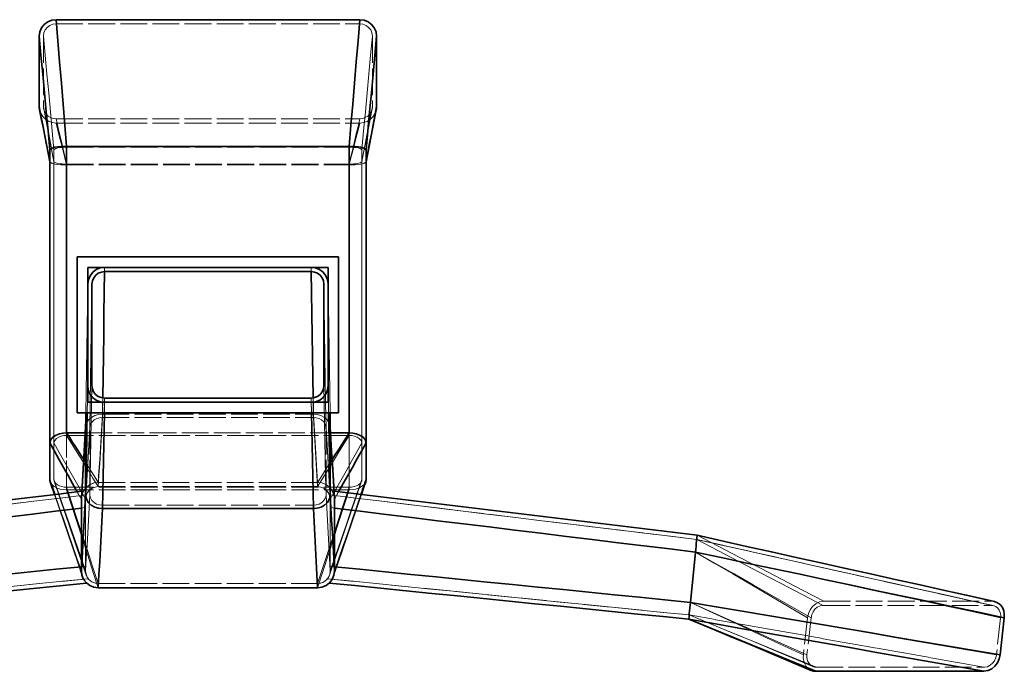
# Model space of a CAD drawing. Header units: millimetres. Extents: x 0 to 420, y 0 to 297.
# Tile 7 of 9: x 291 to 338, y 80 to 110. Entities that reach past the tile are written whole.
import ezdxf

# ---------------------------------------------------------------- set-up
doc = ezdxf.new("R2010")
doc.units = ezdxf.units.MM
doc.linetypes.add('DASHED', pattern=[1.524, 1.27, -0.254])
doc.layers.add('HIDDEN', color=7, linetype='DASHED', lineweight=13, true_color=0x969696)
doc.layers.add('OUTLINE', color=7, linetype='Continuous', lineweight=35, true_color=0x141414)

msp = doc.modelspace()

# ---------------------------------------------------------------- linework, layer by layer
at = {"layer": 'HIDDEN'}
for points in [[(292.2, 109.673), (292.221, 109.826), (292.282, 109.969), (292.378, 110.091), (292.502, 110.184), (292.646, 110.241), (292.8, 110.261)], [(292.8, 110.261), (307.2, 110.261)], [(293.3, 104.408), (293.217, 105.383), (293.133, 106.359), (293.05, 107.334), (292.967, 108.31), (292.883, 109.286), (292.8, 110.261)], [(306.7, 104.408), (306.783, 105.383), (306.867, 106.359), (306.95, 107.334), (307.033, 108.31), (307.117, 109.286), (307.2, 110.261)], [(307.2, 110.261), (307.354, 110.241), (307.498, 110.184), (307.622, 110.091), (307.718, 109.969), (307.779, 109.826), (307.8, 109.673)], [(292.7, 104.29), (292.617, 105.187), (292.533, 106.084), (292.45, 106.981), (292.367, 107.879), (292.283, 108.776), (292.2, 109.673)], [(292.2, 109.673), (292.2, 106.339)], [(307.3, 104.29), (307.383, 105.187), (307.467, 106.084), (307.55, 106.981), (307.633, 107.879), (307.717, 108.776), (307.8, 109.673)], [(307.8, 109.673), (307.8, 106.339)], [(292.8, 105.554), (292.619, 105.575), (292.448, 105.634), (292.294, 105.731), (292.166, 105.86), (292.071, 106.015), (292.015, 106.188)], [(292.7, 103.721), (292.617, 104.158), (292.533, 104.594), (292.45, 105.03), (292.367, 105.466), (292.283, 105.903), (292.2, 106.339)], [(292.211, 106.227), (292.208, 106.245), (292.205, 106.264), (292.203, 106.283), (292.201, 106.301), (292.2, 106.32), (292.2, 106.339)], [(292.8, 105.75), (292.664, 105.766), (292.536, 105.811), (292.42, 105.883), (292.324, 105.98), (292.253, 106.097), (292.211, 106.227)], [(292.7, 103.717), (292.62, 104.135), (292.539, 104.554), (292.457, 104.972), (292.376, 105.39), (292.293, 105.809), (292.211, 106.227)], [(307.789, 106.227), (307.747, 106.097), (307.676, 105.98), (307.58, 105.883), (307.464, 105.811), (307.336, 105.766), (307.2, 105.75)], [(307.985, 106.188), (307.929, 106.015), (307.834, 105.86), (307.706, 105.731), (307.552, 105.634), (307.381, 105.575), (307.2, 105.554)], [(307.3, 103.721), (307.383, 104.158), (307.467, 104.594), (307.55, 105.03), (307.633, 105.466), (307.717, 105.903), (307.8, 106.339)], [(307.3, 103.717), (307.38, 104.135), (307.461, 104.554), (307.543, 104.972), (307.624, 105.39), (307.707, 105.809), (307.789, 106.227)], [(307.8, 106.339), (307.8, 106.32), (307.799, 106.301), (307.797, 106.283), (307.795, 106.264), (307.792, 106.245), (307.789, 106.227)], [(292.8, 105.75), (307.2, 105.75)], [(293.3, 103.604), (293.217, 103.962), (293.133, 104.319), (293.05, 104.677), (292.967, 105.035), (292.883, 105.393), (292.8, 105.75)], [(292.8, 105.554), (307.2, 105.554)], [(293.3, 103.565), (293.217, 103.896), (293.133, 104.228), (293.05, 104.559), (292.967, 104.891), (292.883, 105.223), (292.8, 105.554)], [(306.7, 103.604), (306.783, 103.962), (306.867, 104.319), (306.95, 104.677), (307.033, 105.035), (307.117, 105.393), (307.2, 105.75)], [(306.7, 103.565), (306.783, 103.896), (306.867, 104.228), (306.95, 104.559), (307.033, 104.891), (307.117, 105.223), (307.2, 105.554)], [(292.5, 104.29), (292.5, 103.721)], [(292.7, 104.29), (292.781, 104.349), (292.882, 104.375), (292.986, 104.39), (293.09, 104.4), (293.195, 104.406), (293.3, 104.408)], [(292.7, 90.376), (292.7, 91.641), (292.7, 92.906), (292.7, 94.171), (292.7, 95.436), (292.7, 96.701), (292.7, 97.965), (292.7, 99.23), (292.7, 100.495), (292.7, 101.76), (292.7, 103.025), (292.7, 104.29)], [(292.7, 104.29), (292.7, 103.721)], [(293.3, 104.408), (306.7, 104.408)], [(293.3, 90.736), (293.3, 91.979), (293.3, 93.222), (293.3, 94.465), (293.3, 95.707), (293.3, 96.95), (293.3, 98.193), (293.3, 99.436), (293.3, 100.679), (293.3, 101.922), (293.3, 103.165), (293.3, 104.408)], [(306.7, 104.408), (306.805, 104.406), (306.91, 104.4), (307.014, 104.39), (307.118, 104.375), (307.219, 104.349), (307.3, 104.29)], [(306.7, 90.736), (306.7, 104.408)], [(307.3, 90.376), (307.3, 91.641), (307.3, 92.906), (307.3, 94.171), (307.3, 95.436), (307.3, 96.701), (307.3, 97.965), (307.3, 99.23), (307.3, 100.495), (307.3, 101.76), (307.3, 103.025), (307.3, 104.29)], [(307.3, 104.29), (307.3, 103.721)], [(307.5, 104.29), (307.5, 103.721)], [(292.5, 88.636), (292.5, 89.893), (292.5, 91.15), (292.5, 92.407), (292.5, 93.664), (292.5, 94.921), (292.5, 96.179), (292.5, 97.436), (292.5, 98.693), (292.5, 99.95), (292.5, 101.207), (292.5, 102.464), (292.5, 103.721)], [(292.501, 103.715), (292.5, 103.716), (292.5, 103.716), (292.5, 103.717), (292.5, 103.717), (292.5, 103.718), (292.5, 103.718)], [(293.3, 103.565), (293.161, 103.567), (293.023, 103.574), (292.884, 103.587), (292.747, 103.608), (292.612, 103.641), (292.501, 103.715)], [(292.7, 88.636), (292.7, 89.893), (292.7, 91.15), (292.7, 92.407), (292.7, 93.664), (292.7, 94.921), (292.7, 96.179), (292.7, 97.436), (292.7, 98.693), (292.7, 99.95), (292.7, 101.207), (292.7, 102.464), (292.7, 103.721)], [(292.7, 103.717), (292.7, 103.718), (292.7, 103.718), (292.7, 103.719), (292.7, 103.72), (292.7, 103.721), (292.7, 103.721)], [(293.3, 103.604), (293.196, 103.606), (293.092, 103.611), (292.988, 103.621), (292.885, 103.636), (292.784, 103.661), (292.7, 103.717)], [(307.3, 103.717), (307.216, 103.661), (307.115, 103.636), (307.012, 103.621), (306.908, 103.611), (306.804, 103.606), (306.7, 103.604)], [(307.499, 103.715), (307.388, 103.641), (307.253, 103.608), (307.116, 103.587), (306.977, 103.574), (306.839, 103.567), (306.7, 103.565)], [(307.3, 103.721), (307.3, 103.721), (307.3, 103.72), (307.3, 103.719), (307.3, 103.718), (307.3, 103.718), (307.3, 103.717)], [(307.3, 88.636), (307.3, 89.893), (307.3, 91.15), (307.3, 92.407), (307.3, 93.664), (307.3, 94.921), (307.3, 96.179), (307.3, 97.436), (307.3, 98.693), (307.3, 99.95), (307.3, 101.207), (307.3, 102.464), (307.3, 103.721)], [(307.5, 103.721), (307.5, 103.72), (307.5, 103.719), (307.5, 103.718), (307.5, 103.717), (307.5, 103.716), (307.499, 103.715)], [(307.499, 103.715), (307.5, 103.716), (307.5, 103.716), (307.5, 103.717), (307.5, 103.717), (307.5, 103.718), (307.5, 103.718)], [(307.5, 88.636), (307.5, 89.893), (307.5, 91.15), (307.5, 92.407), (307.5, 93.664), (307.5, 94.921), (307.5, 96.179), (307.5, 97.436), (307.5, 98.693), (307.5, 99.95), (307.5, 101.207), (307.5, 102.464), (307.5, 103.721)], [(293.3, 103.604), (306.7, 103.604)], [(293.3, 88.276), (293.3, 103.604)], [(293.3, 103.565), (306.7, 103.565)], [(293.3, 88.156), (293.3, 103.565)], [(306.7, 88.276), (306.7, 89.553), (306.7, 90.83), (306.7, 92.108), (306.7, 93.385), (306.7, 94.662), (306.7, 95.94), (306.7, 97.217), (306.7, 98.494), (306.7, 99.772), (306.7, 101.049), (306.7, 102.326), (306.7, 103.604)], [(306.7, 88.156), (306.7, 89.44), (306.7, 90.724), (306.7, 92.008), (306.7, 93.292), (306.7, 94.576), (306.7, 95.86), (306.7, 97.144), (306.7, 98.428), (306.7, 99.712), (306.7, 100.996), (306.7, 102.28), (306.7, 103.565)], [(306.2, 99.206), (293.8, 99.206)], [(293.8, 91.806), (293.8, 99.206)], [(306.2, 91.806), (306.2, 99.206)], [(294.3, 92.306), (294.3, 98.706)], [(294.3, 98.706), (305.7, 98.706)], [(295.1, 98.706), (295.083, 97.546), (295.067, 96.386), (295.05, 95.226), (295.033, 94.066), (295.017, 92.906), (295, 91.746)], [(304.9, 98.706), (304.917, 97.546), (304.933, 96.386), (304.95, 95.226), (304.967, 94.066), (304.983, 92.906), (305, 91.746)], [(305.7, 92.306), (305.7, 98.706)], [(294.3, 97.912), (294.285, 96.894), (294.27, 95.876), (294.255, 94.859), (294.24, 93.841), (294.225, 92.823), (294.21, 91.806)], [(294.3, 97.906), (294.285, 96.889), (294.27, 95.872), (294.255, 94.856), (294.24, 93.839), (294.225, 92.822), (294.21, 91.806)], [(294.5, 97.915), (294.483, 96.781), (294.467, 95.647), (294.45, 94.513), (294.433, 93.379), (294.417, 92.245), (294.4, 91.111)], [(294.5, 97.906), (294.483, 96.772), (294.467, 95.639), (294.45, 94.506), (294.433, 93.372), (294.417, 92.239), (294.4, 91.106)], [(305.5, 97.915), (305.517, 96.781), (305.533, 95.647), (305.55, 94.513), (305.567, 93.379), (305.583, 92.245), (305.6, 91.111)], [(305.5, 97.906), (305.517, 96.772), (305.533, 95.639), (305.55, 94.506), (305.567, 93.372), (305.583, 92.239), (305.6, 91.106)], [(305.7, 97.912), (305.715, 96.894), (305.73, 95.876), (305.745, 94.859), (305.76, 93.841), (305.775, 92.823), (305.79, 91.806)], [(305.7, 97.906), (305.715, 96.889), (305.73, 95.872), (305.745, 94.856), (305.76, 93.839), (305.775, 92.822), (305.79, 91.806)], [(294.3, 93.106), (294.296, 92.889), (294.292, 92.672), (294.288, 92.456), (294.283, 92.239), (294.279, 92.022), (294.275, 91.806)], [(294.5, 93.106), (294.483, 92.239), (294.467, 91.372), (294.45, 90.506), (294.433, 89.639), (294.417, 88.772), (294.4, 87.906)], [(305.5, 93.106), (305.517, 92.239), (305.533, 91.372), (305.55, 90.506), (305.567, 89.639), (305.583, 88.772), (305.6, 87.906)], [(305.7, 93.106), (305.704, 92.889), (305.708, 92.672), (305.712, 92.456), (305.717, 92.239), (305.721, 92.022), (305.725, 91.806)], [(295.013, 92.512), (295.011, 92.358), (295.009, 92.203), (295.007, 92.049), (295.004, 91.895), (295.002, 91.74), (295, 91.586)], [(295.1, 92.506), (295.083, 91.659), (295.067, 90.812), (295.05, 89.966), (295.033, 89.119), (295.017, 88.272), (295, 87.426)], [(304.9, 92.506), (304.917, 91.659), (304.933, 90.812), (304.95, 89.966), (304.967, 89.119), (304.983, 88.272), (305, 87.426)], [(304.987, 92.512), (304.989, 92.358), (304.991, 92.203), (304.993, 92.049), (304.996, 91.895), (304.998, 91.74), (305, 91.586)], [(294.3, 92.306), (305.7, 92.306)], [(295.1, 92.306), (295.098, 92.222), (295.097, 92.139), (295.095, 92.056), (295.093, 91.972), (295.092, 91.889), (295.09, 91.806)], [(304.9, 92.306), (304.902, 92.222), (304.903, 92.139), (304.905, 92.056), (304.907, 91.972), (304.908, 91.889), (304.91, 91.806)], [(306.2, 91.806), (293.8, 91.806)], [(295, 91.746), (294.817, 91.729), (294.641, 91.678), (294.478, 91.591), (294.341, 91.469), (294.244, 91.314), (294.201, 91.136)], [(295, 91.586), (294.863, 91.573), (294.73, 91.535), (294.609, 91.47), (294.506, 91.378), (294.433, 91.262), (294.401, 91.128)], [(295, 91.746), (294.967, 91.206), (294.933, 90.666), (294.9, 90.126), (294.867, 89.586), (294.833, 89.046), (294.8, 88.506)], [(295, 91.586), (294.967, 91.039), (294.933, 90.492), (294.9, 89.946), (294.867, 89.399), (294.833, 88.852), (294.8, 88.306)], [(295, 91.746), (305, 91.746)], [(295, 91.586), (305, 91.586)], [(305.799, 91.136), (305.756, 91.314), (305.659, 91.469), (305.522, 91.591), (305.359, 91.678), (305.183, 91.729), (305, 91.746)], [(305, 91.746), (305.033, 91.206), (305.067, 90.666), (305.1, 90.126), (305.133, 89.586), (305.167, 89.046), (305.2, 88.506)], [(305.599, 91.128), (305.567, 91.262), (305.494, 91.378), (305.391, 91.47), (305.27, 91.535), (305.137, 91.573), (305, 91.586)], [(305, 91.586), (305.033, 91.039), (305.067, 90.492), (305.1, 89.946), (305.133, 89.399), (305.167, 88.852), (305.2, 88.306)], [(294.201, 91.136), (294.201, 91.132), (294.2, 91.128), (294.2, 91.125), (294.2, 91.121), (294.2, 91.117), (294.2, 91.113)], [(294.201, 91.136), (294.201, 91.134), (294.201, 91.133), (294.201, 91.131), (294.2, 91.129), (294.2, 91.128), (294.2, 91.126)], [(294.4, 91.106), (294.367, 90.539), (294.333, 89.972), (294.3, 89.406), (294.267, 88.839), (294.233, 88.272), (294.2, 87.706)], [(294.401, 91.128), (294.367, 90.564), (294.334, 89.999), (294.301, 89.435), (294.268, 88.87), (294.234, 88.306), (294.201, 87.741)], [(294.401, 91.128), (294.401, 91.126), (294.4, 91.123), (294.4, 91.12), (294.4, 91.117), (294.4, 91.114), (294.4, 91.111)], [(294.4, 91.111), (294.4, 91.11), (294.4, 91.11), (294.4, 91.109), (294.4, 91.108), (294.4, 91.107), (294.4, 91.106)], [(294.4, 91.106), (294.4, 87.906)], [(305.6, 91.111), (305.6, 91.114), (305.6, 91.117), (305.6, 91.12), (305.6, 91.123), (305.599, 91.126), (305.599, 91.128)], [(305.599, 91.128), (305.633, 90.564), (305.666, 89.999), (305.699, 89.435), (305.732, 88.87), (305.766, 88.306), (305.799, 87.741)], [(305.6, 91.106), (305.6, 91.107), (305.6, 91.108), (305.6, 91.109), (305.6, 91.11), (305.6, 91.11), (305.6, 91.111)], [(305.6, 91.106), (305.6, 87.906)], [(305.6, 91.106), (305.633, 90.539), (305.667, 89.972), (305.7, 89.406), (305.733, 88.839), (305.767, 88.272), (305.8, 87.706)], [(305.8, 91.113), (305.8, 91.117), (305.8, 91.121), (305.8, 91.125), (305.8, 91.128), (305.799, 91.132), (305.799, 91.136)], [(305.799, 91.136), (305.799, 91.134), (305.799, 91.132), (305.799, 91.13), (305.8, 91.128), (305.8, 91.127), (305.8, 91.125)], [(292.7, 90.376), (292.735, 90.497), (292.82, 90.592), (292.928, 90.658), (293.048, 90.702), (293.173, 90.728), (293.3, 90.736)], [(293.3, 90.736), (306.7, 90.736)], [(294.8, 88.306), (294.55, 88.711), (294.3, 89.116), (294.05, 89.521), (293.8, 89.926), (293.55, 90.331), (293.3, 90.736)], [(294.184, 90.856), (305.816, 90.856)], [(305.2, 88.306), (305.45, 88.711), (305.7, 89.116), (305.95, 89.521), (306.2, 89.926), (306.45, 90.331), (306.7, 90.736)], [(306.7, 90.736), (306.827, 90.728), (306.952, 90.702), (307.072, 90.658), (307.18, 90.592), (307.265, 90.497), (307.3, 90.376)], [(294.2, 87.706), (293.95, 88.151), (293.7, 88.596), (293.45, 89.041), (293.2, 89.486), (292.95, 89.931), (292.7, 90.376)], [(292.7, 90.376), (292.7, 88.636)], [(305.8, 87.706), (306.05, 88.151), (306.3, 88.596), (306.55, 89.041), (306.8, 89.486), (307.05, 89.931), (307.3, 90.376)], [(307.3, 90.376), (307.3, 88.636)], [(294.8, 88.506), (294.685, 88.686), (294.57, 88.866), (294.455, 89.047), (294.34, 89.227), (294.225, 89.407), (294.11, 89.587)], [(305.2, 88.506), (305.315, 88.686), (305.43, 88.866), (305.545, 89.047), (305.66, 89.227), (305.775, 89.407), (305.89, 89.587)], [(293.3, 88.156), (293.147, 88.165), (292.995, 88.192), (292.849, 88.239), (292.713, 88.31), (292.595, 88.409), (292.516, 88.539)], [(294.2, 84.306), (293.95, 85.027), (293.7, 85.749), (293.45, 86.471), (293.2, 87.192), (292.95, 87.914), (292.7, 88.636)], [(292.712, 88.563), (292.709, 88.575), (292.706, 88.587), (292.703, 88.599), (292.701, 88.611), (292.7, 88.623), (292.7, 88.636)], [(293.3, 88.276), (293.185, 88.282), (293.072, 88.303), (292.962, 88.338), (292.86, 88.391), (292.772, 88.465), (292.712, 88.563)], [(294.232, 84.112), (293.979, 84.854), (293.726, 85.596), (293.473, 86.338), (293.22, 87.08), (292.966, 87.822), (292.712, 88.563)], [(293.3, 88.276), (306.7, 88.276)], [(294.8, 83.706), (294.55, 84.467), (294.3, 85.229), (294.05, 85.991), (293.8, 86.752), (293.55, 87.514), (293.3, 88.276)], [(294, 87.706), (294.027, 87.913), (294.107, 88.106), (294.234, 88.271), (294.4, 88.399), (294.593, 88.479), (294.8, 88.506)], [(294.001, 87.753), (294.038, 87.951), (294.123, 88.133), (294.251, 88.288), (294.414, 88.406), (294.601, 88.481), (294.8, 88.506)], [(294.8, 88.306), (294.645, 88.285), (294.5, 88.225), (294.376, 88.13), (294.28, 88.006), (294.22, 87.861), (294.2, 87.706)], [(294.8, 88.306), (294.65, 88.287), (294.51, 88.231), (294.388, 88.142), (294.293, 88.026), (294.229, 87.889), (294.201, 87.741)], [(294.8, 88.506), (305.2, 88.506)], [(294.8, 88.506), (305.2, 88.506)], [(294.8, 88.306), (305.2, 88.306)], [(294.8, 88.306), (305.2, 88.306)], [(305.2, 88.506), (305.399, 88.481), (305.586, 88.406), (305.749, 88.288), (305.877, 88.133), (305.962, 87.951), (305.999, 87.753)], [(305.2, 88.506), (305.407, 88.479), (305.6, 88.399), (305.766, 88.271), (305.893, 88.106), (305.973, 87.913), (306, 87.706)], [(305.799, 87.741), (305.771, 87.889), (305.707, 88.026), (305.612, 88.142), (305.49, 88.231), (305.35, 88.287), (305.2, 88.306)], [(305.8, 87.706), (305.78, 87.861), (305.72, 88.006), (305.624, 88.13), (305.5, 88.225), (305.355, 88.285), (305.2, 88.306)], [(305.2, 83.706), (305.45, 84.467), (305.7, 85.229), (305.95, 85.991), (306.2, 86.752), (306.45, 87.514), (306.7, 88.276)], [(305.768, 84.112), (306.021, 84.854), (306.274, 85.596), (306.527, 86.338), (306.78, 87.08), (307.034, 87.822), (307.288, 88.563)], [(305.8, 84.306), (306.05, 85.027), (306.3, 85.749), (306.55, 86.471), (306.8, 87.192), (307.05, 87.914), (307.3, 88.636)], [(307.288, 88.563), (307.228, 88.465), (307.14, 88.391), (307.038, 88.338), (306.928, 88.303), (306.815, 88.282), (306.7, 88.276)], [(307.484, 88.539), (307.405, 88.409), (307.287, 88.31), (307.151, 88.239), (307.005, 88.192), (306.853, 88.165), (306.7, 88.156)], [(307.3, 88.636), (307.3, 88.623), (307.299, 88.611), (307.297, 88.599), (307.294, 88.587), (307.291, 88.575), (307.288, 88.563)], [(294.102, 88.097), (276.801, 85.996)], [(294.237, 87.913), (292.993, 87.762), (291.749, 87.611), (290.505, 87.46), (289.261, 87.308), (288.017, 87.157), (286.773, 87.006), (285.529, 86.855), (284.285, 86.704), (283.041, 86.553), (281.797, 86.401), (280.553, 86.25), (279.309, 86.099), (278.065, 85.948), (276.821, 85.797)], [(294.237, 87.913), (276.821, 85.797)], [(294.042, 84.049), (293.823, 84.696), (293.604, 85.343), (293.384, 85.99), (293.165, 86.636), (292.945, 87.283), (292.724, 87.929)], [(294, 84.306), (293.791, 84.91), (293.581, 85.514), (293.372, 86.119), (293.163, 86.723), (292.953, 87.327), (292.744, 87.932)], [(293.3, 88.156), (306.7, 88.156)], [(294.8, 83.506), (294.55, 84.281), (294.3, 85.056), (294.05, 85.831), (293.8, 86.606), (293.55, 87.381), (293.3, 88.156)], [(294, 87.706), (293.967, 87.765), (293.934, 87.824), (293.9, 87.883), (293.867, 87.942), (293.834, 88.001), (293.801, 88.06)], [(294.102, 88.097), (294.072, 88.037), (294.046, 87.974), (294.026, 87.91), (294.012, 87.844), (294.003, 87.777), (294, 87.71)], [(294, 87.706), (294.003, 87.774), (294.012, 87.841), (294.026, 87.908), (294.046, 87.973), (294.071, 88.036), (294.102, 88.097)], [(294.102, 88.097), (294.089, 88.095), (294.075, 88.093), (294.062, 88.092), (294.048, 88.09), (294.035, 88.089), (294.021, 88.087)], [(294.237, 87.913), (294.226, 87.88), (294.217, 87.846), (294.209, 87.811), (294.204, 87.776), (294.201, 87.741), (294.2, 87.706)], [(294.2, 87.706), (294.201, 87.741), (294.204, 87.776), (294.209, 87.811), (294.217, 87.846), (294.226, 87.88), (294.237, 87.913)], [(294.4, 87.906), (294.367, 87.306), (294.333, 86.706), (294.3, 86.106), (294.267, 85.506), (294.233, 84.906), (294.2, 84.306)], [(294.4, 87.906), (294.426, 87.767), (294.496, 87.645), (294.6, 87.548), (294.723, 87.48), (294.859, 87.439), (295, 87.426)], [(305, 87.426), (305.141, 87.439), (305.277, 87.48), (305.4, 87.548), (305.504, 87.645), (305.574, 87.767), (305.6, 87.906)], [(305.2, 83.506), (305.45, 84.281), (305.7, 85.056), (305.95, 85.831), (306.2, 86.606), (306.45, 87.381), (306.7, 88.156)], [(305.6, 87.906), (305.633, 87.306), (305.667, 86.706), (305.7, 86.106), (305.733, 85.506), (305.767, 84.906), (305.8, 84.306)], [(305.763, 87.913), (305.774, 87.88), (305.783, 87.846), (305.791, 87.811), (305.796, 87.776), (305.799, 87.741), (305.8, 87.706)], [(305.8, 87.706), (305.799, 87.741), (305.796, 87.776), (305.791, 87.811), (305.783, 87.846), (305.774, 87.88), (305.763, 87.913)], [(305.763, 87.913), (307.007, 87.762), (308.251, 87.611), (309.495, 87.46), (310.739, 87.308), (311.983, 87.157), (313.227, 87.006), (314.471, 86.855), (315.715, 86.704), (316.959, 86.553), (318.203, 86.401), (319.447, 86.25), (320.691, 86.099), (321.935, 85.948), (323.179, 85.797)], [(305.763, 87.913), (323.179, 85.797)], [(305.898, 88.097), (305.929, 88.036), (305.954, 87.973), (305.974, 87.908), (305.988, 87.841), (305.997, 87.774), (306, 87.706)], [(305.999, 87.753), (305.993, 87.813), (305.983, 87.872), (305.968, 87.931), (305.949, 87.988), (305.925, 88.043), (305.898, 88.097)], [(305.898, 88.097), (307.134, 87.947), (308.37, 87.797), (309.605, 87.647), (310.841, 87.497), (312.077, 87.346), (313.313, 87.196), (314.548, 87.046), (315.784, 86.896), (317.02, 86.746), (318.256, 86.596), (319.492, 86.446), (320.727, 86.296), (321.963, 86.146), (323.199, 85.996)], [(305.898, 88.097), (305.979, 88.087)], [(305.958, 84.049), (306.177, 84.696), (306.396, 85.343), (306.616, 85.99), (306.835, 86.636), (307.055, 87.283), (307.276, 87.929)], [(306, 87.706), (306.033, 87.765), (306.066, 87.824), (306.1, 87.883), (306.133, 87.942), (306.166, 88.001), (306.199, 88.06)], [(306, 84.306), (306.209, 84.91), (306.419, 85.514), (306.628, 86.119), (306.837, 86.723), (307.047, 87.327), (307.256, 87.932)], [(294, 87.706), (294, 87.636), (294, 87.565), (294, 87.495), (294, 87.425), (294, 87.354), (294, 87.284)], [(294, 87.284), (294, 87.354), (294, 87.425), (294, 87.495), (294, 87.565), (294, 87.636), (294, 87.706)], [(294, 87.706), (294, 84.306)], [(294.201, 87.741), (294.201, 87.735), (294.2, 87.729), (294.2, 87.723), (294.2, 87.718), (294.2, 87.712), (294.2, 87.706)], [(294.2, 87.706), (294.2, 84.306)], [(294.2, 87.706), (294.2, 87.64), (294.2, 87.573), (294.2, 87.507), (294.2, 87.441), (294.2, 87.375), (294.2, 87.308)], [(294.2, 87.308), (294.2, 87.375), (294.2, 87.441), (294.2, 87.507), (294.2, 87.573), (294.2, 87.64), (294.2, 87.706)], [(294.2, 87.706), (294.2, 84.306)], [(295, 87.426), (294.967, 86.806), (294.933, 86.186), (294.9, 85.566), (294.867, 84.946), (294.833, 84.326), (294.8, 83.706)], [(295, 87.426), (305, 87.426)], [(305, 87.426), (305.033, 86.806), (305.067, 86.186), (305.1, 85.566), (305.133, 84.946), (305.167, 84.326), (305.2, 83.706)], [(305.8, 87.706), (305.8, 87.712), (305.8, 87.718), (305.8, 87.723), (305.8, 87.729), (305.799, 87.735), (305.799, 87.741)], [(305.8, 87.706), (305.8, 84.306)], [(305.8, 87.308), (305.8, 87.375), (305.8, 87.441), (305.8, 87.507), (305.8, 87.573), (305.8, 87.64), (305.8, 87.706)], [(305.8, 87.706), (305.8, 84.306)], [(305.8, 87.706), (305.8, 87.64), (305.8, 87.573), (305.8, 87.507), (305.8, 87.441), (305.8, 87.375), (305.8, 87.308)], [(306, 87.71), (306, 87.717), (306, 87.724), (306, 87.731), (305.999, 87.739), (305.999, 87.746), (305.999, 87.753)], [(306, 87.284), (306, 87.354), (306, 87.425), (306, 87.495), (306, 87.565), (306, 87.636), (306, 87.706)], [(306, 87.706), (306, 84.306)], [(306, 87.706), (306, 87.636), (306, 87.565), (306, 87.495), (306, 87.425), (306, 87.354), (306, 87.284)], [(294.2, 87.308), (292.963, 87.158), (291.726, 87.007), (290.489, 86.857), (289.252, 86.706), (288.014, 86.555), (286.777, 86.405), (285.54, 86.254), (284.303, 86.104), (283.066, 85.953), (281.829, 85.802), (280.592, 85.652), (279.355, 85.501), (278.118, 85.35), (276.881, 85.2)], [(294.2, 87.308), (292.963, 87.158), (291.726, 87.007), (290.489, 86.857), (289.252, 86.706), (288.014, 86.555), (286.777, 86.405), (285.54, 86.254), (284.303, 86.104), (283.066, 85.953), (281.829, 85.802), (280.592, 85.652), (279.355, 85.501), (278.118, 85.35), (276.881, 85.2)], [(294, 87.284), (292.777, 87.135), (291.554, 86.986), (290.332, 86.837), (289.109, 86.689), (287.886, 86.54), (286.663, 86.391), (285.44, 86.242), (284.217, 86.093), (282.995, 85.944), (281.772, 85.795), (280.549, 85.646), (279.326, 85.498), (278.103, 85.349), (276.881, 85.2)], [(294, 87.284), (294, 86.821), (294, 86.358), (294, 85.895), (294, 85.432), (294, 84.969), (294, 84.505)], [(294, 84.505), (294, 84.969), (294, 85.432), (294, 85.895), (294, 86.358), (294, 86.821), (294, 87.284)], [(294.2, 84.526), (294.2, 87.308)], [(294.2, 87.308), (294.2, 84.526)], [(305.8, 87.308), (305.8, 84.526)], [(305.8, 84.526), (305.8, 87.308)], [(305.8, 87.308), (307.037, 87.158), (308.274, 87.007), (309.511, 86.857), (310.748, 86.706), (311.986, 86.555), (313.223, 86.405), (314.46, 86.254), (315.697, 86.104), (316.934, 85.953), (318.171, 85.802), (319.408, 85.652), (320.645, 85.501), (321.882, 85.35), (323.119, 85.2)], [(305.8, 87.308), (307.037, 87.158), (308.274, 87.007), (309.511, 86.857), (310.748, 86.706), (311.986, 86.555), (313.223, 86.405), (314.46, 86.254), (315.697, 86.104), (316.934, 85.953), (318.171, 85.802), (319.408, 85.652), (320.645, 85.501), (321.882, 85.35), (323.119, 85.2)], [(306, 84.505), (306, 84.969), (306, 85.432), (306, 85.895), (306, 86.358), (306, 86.821), (306, 87.284)], [(306, 87.284), (306, 86.821), (306, 86.358), (306, 85.895), (306, 85.432), (306, 84.969), (306, 84.505)], [(306, 87.284), (307.223, 87.135), (308.446, 86.986), (309.668, 86.837), (310.891, 86.689), (312.114, 86.54), (313.337, 86.391), (314.56, 86.242), (315.783, 86.093), (317.005, 85.944), (318.228, 85.795), (319.451, 85.646), (320.674, 85.498), (321.897, 85.349), (323.119, 85.2)], [(323.199, 85.996), (323.186, 85.863), (323.172, 85.731), (323.159, 85.598), (323.146, 85.465), (323.133, 85.333), (323.119, 85.2)], [(323.199, 85.996), (324.199, 85.475), (325.2, 84.954), (326.2, 84.432), (327.201, 83.911), (328.201, 83.39), (329.201, 82.869)], [(323.199, 85.996), (324.469, 85.712), (325.74, 85.427), (327.01, 85.143), (328.28, 84.859), (329.551, 84.574), (330.821, 84.29), (332.091, 84.006), (333.362, 83.722), (334.632, 83.437), (335.902, 83.153), (337.172, 82.869)], [(323.119, 85.2), (323.129, 85.299), (323.139, 85.399), (323.149, 85.498), (323.159, 85.598), (323.169, 85.697), (323.179, 85.797)], [(323.179, 85.797), (323.169, 85.697), (323.159, 85.598), (323.149, 85.498), (323.139, 85.399), (323.129, 85.299), (323.119, 85.2)], [(323.179, 85.797), (324.179, 85.276), (325.179, 84.756), (326.179, 84.235), (327.179, 83.714), (328.179, 83.194), (329.179, 82.673)], [(323.179, 85.797), (324.449, 85.513), (325.719, 85.229), (326.989, 84.945), (328.26, 84.661), (329.53, 84.377), (330.8, 84.093), (332.07, 83.809), (333.34, 83.525), (334.61, 83.241), (335.88, 82.957), (337.15, 82.673)], [(323.179, 85.797), (324.351, 85.535), (325.523, 85.273), (326.695, 85.012), (327.867, 84.75), (329.039, 84.489), (330.211, 84.227), (331.383, 83.966), (332.555, 83.705), (333.727, 83.445), (334.899, 83.184), (336.071, 82.923), (337.243, 82.663)], [(323.119, 85.2), (322.881, 82.812)], [(323.119, 85.2), (322.881, 82.812)], [(323.119, 85.2), (322.881, 82.812)], [(323.119, 85.2), (324.005, 84.681), (324.891, 84.162), (325.777, 83.643), (326.663, 83.124), (327.549, 82.605), (328.435, 82.086)], [(323.119, 85.2), (324.034, 84.681), (324.948, 84.162), (325.862, 83.643), (326.776, 83.124), (327.69, 82.605), (328.605, 82.086)], [(323.119, 85.2), (324.326, 84.94), (325.532, 84.681), (326.738, 84.421), (327.944, 84.162), (329.15, 83.902), (330.356, 83.643), (331.563, 83.384), (332.769, 83.124), (333.975, 82.865), (335.181, 82.605), (336.387, 82.346), (337.593, 82.086)], [(294.2, 84.526), (292.98, 84.403), (291.76, 84.281), (290.54, 84.158), (289.32, 84.036), (288.1, 83.913), (286.88, 83.791), (285.66, 83.669), (284.44, 83.546), (283.22, 83.424), (282, 83.301), (280.78, 83.179), (279.559, 83.057), (278.339, 82.934), (277.119, 82.812)], [(294.2, 84.526), (292.98, 84.403), (291.76, 84.281), (290.54, 84.158), (289.32, 84.036), (288.1, 83.913), (286.88, 83.791), (285.66, 83.669), (284.44, 83.546), (283.22, 83.424), (282, 83.301), (280.78, 83.179), (279.559, 83.057), (278.339, 82.934), (277.119, 82.812)], [(294.2, 84.526), (294.2, 84.489), (294.2, 84.452), (294.2, 84.416), (294.2, 84.379), (294.2, 84.342), (294.2, 84.306)], [(294.2, 84.306), (294.2, 84.342), (294.2, 84.379), (294.2, 84.416), (294.2, 84.452), (294.2, 84.489), (294.2, 84.526)], [(305.8, 84.306), (305.8, 84.342), (305.8, 84.379), (305.8, 84.416), (305.8, 84.452), (305.8, 84.489), (305.8, 84.526)], [(305.8, 84.526), (305.8, 84.489), (305.8, 84.452), (305.8, 84.416), (305.8, 84.379), (305.8, 84.342), (305.8, 84.306)], [(305.8, 84.526), (307.02, 84.403), (308.24, 84.281), (309.46, 84.158), (310.68, 84.036), (311.9, 83.913), (313.12, 83.791), (314.34, 83.669), (315.56, 83.546), (316.78, 83.424), (318, 83.301), (319.22, 83.179), (320.441, 83.057), (321.661, 82.934), (322.881, 82.812)], [(305.8, 84.526), (307.02, 84.403), (308.24, 84.281), (309.46, 84.158), (310.68, 84.036), (311.9, 83.913), (313.12, 83.791), (314.34, 83.669), (315.56, 83.546), (316.78, 83.424), (318, 83.301), (319.22, 83.179), (320.441, 83.057), (321.661, 82.934), (322.881, 82.812)], [(294, 84.505), (292.794, 84.384), (291.588, 84.264), (290.383, 84.143), (289.177, 84.022), (287.971, 83.901), (286.765, 83.78), (285.56, 83.659), (284.354, 83.538), (283.148, 83.417), (281.942, 83.296), (280.737, 83.175), (279.531, 83.054), (278.325, 82.933), (277.119, 82.812)], [(294, 84.505), (294, 84.472), (294, 84.439), (294, 84.406), (294, 84.372), (294, 84.339), (294, 84.306)], [(294, 84.306), (294, 84.339), (294, 84.372), (294, 84.406), (294, 84.439), (294, 84.472), (294, 84.505)], [(294.042, 84.049), (294.029, 84.091), (294.019, 84.133), (294.011, 84.176), (294.005, 84.219), (294.001, 84.262), (294, 84.306)], [(294.245, 83.73), (294.173, 83.809), (294.112, 83.897), (294.064, 83.993), (294.029, 84.094), (294.007, 84.199), (294, 84.306)], [(294, 84.298), (294.008, 84.192), (294.03, 84.089), (294.065, 83.989), (294.114, 83.895), (294.174, 83.808), (294.245, 83.73)], [(294.8, 83.506), (294.635, 83.523), (294.478, 83.574), (294.334, 83.656), (294.21, 83.766), (294.111, 83.899), (294.042, 84.049)], [(294.2, 84.306), (294.22, 84.151), (294.28, 84.006), (294.376, 83.882), (294.5, 83.786), (294.645, 83.726), (294.8, 83.706)], [(294.2, 84.306), (294.201, 84.273), (294.204, 84.24), (294.208, 84.208), (294.214, 84.176), (294.222, 84.144), (294.232, 84.112)], [(294.326, 83.938), (294.288, 83.992), (294.257, 84.05), (294.232, 84.111), (294.214, 84.175), (294.204, 84.24), (294.2, 84.306)], [(294.2, 84.306), (294.204, 84.24), (294.214, 84.175), (294.232, 84.111), (294.257, 84.05), (294.288, 83.992), (294.326, 83.938)], [(294.232, 84.112), (294.284, 84), (294.358, 83.9), (294.451, 83.818), (294.558, 83.757), (294.677, 83.719), (294.8, 83.706)], [(305.2, 83.706), (305.355, 83.726), (305.5, 83.786), (305.624, 83.882), (305.72, 84.006), (305.78, 84.151), (305.8, 84.306)], [(305.2, 83.706), (305.323, 83.719), (305.442, 83.757), (305.549, 83.818), (305.642, 83.9), (305.716, 84), (305.768, 84.112)], [(305.958, 84.049), (305.889, 83.899), (305.79, 83.766), (305.666, 83.656), (305.522, 83.574), (305.365, 83.523), (305.2, 83.506)], [(305.674, 83.938), (305.712, 83.992), (305.743, 84.05), (305.768, 84.111), (305.786, 84.175), (305.796, 84.24), (305.8, 84.306)], [(305.8, 84.306), (305.796, 84.24), (305.786, 84.175), (305.768, 84.111), (305.743, 84.05), (305.712, 83.992), (305.674, 83.938)], [(306, 84.306), (305.993, 84.199), (305.971, 84.094), (305.936, 83.993), (305.888, 83.897), (305.827, 83.809), (305.755, 83.73)], [(305.755, 83.73), (305.826, 83.808), (305.886, 83.895), (305.935, 83.989), (305.97, 84.089), (305.992, 84.192), (306, 84.298)], [(305.768, 84.112), (305.778, 84.144), (305.786, 84.176), (305.792, 84.208), (305.796, 84.24), (305.799, 84.273), (305.8, 84.306)], [(306, 84.306), (305.999, 84.262), (305.995, 84.219), (305.989, 84.176), (305.981, 84.133), (305.971, 84.091), (305.958, 84.049)], [(306, 84.306), (306, 84.339), (306, 84.372), (306, 84.406), (306, 84.439), (306, 84.472), (306, 84.505)], [(306, 84.505), (306, 84.472), (306, 84.439), (306, 84.406), (306, 84.372), (306, 84.339), (306, 84.306)], [(306, 84.505), (307.206, 84.384), (308.412, 84.264), (309.617, 84.143), (310.823, 84.022), (312.029, 83.901), (313.235, 83.78), (314.44, 83.659), (315.646, 83.538), (316.852, 83.417), (318.058, 83.296), (319.263, 83.175), (320.469, 83.054), (321.675, 82.933), (322.881, 82.812)], [(294.326, 83.938), (293.101, 83.815), (291.876, 83.692), (290.652, 83.569), (289.427, 83.446), (288.202, 83.323), (286.977, 83.199), (285.753, 83.076), (284.528, 82.953), (283.303, 82.83), (282.078, 82.707), (280.853, 82.584), (279.629, 82.461), (278.404, 82.338), (277.179, 82.215)], [(294.326, 83.938), (277.179, 82.215)], [(294.245, 83.73), (293.027, 83.607), (291.81, 83.485), (290.592, 83.363), (289.375, 83.24), (288.157, 83.118), (286.939, 82.995), (285.722, 82.873), (284.504, 82.75), (283.287, 82.628), (282.069, 82.505), (280.852, 82.383), (279.634, 82.261), (278.417, 82.138), (277.199, 82.016)], [(294.8, 83.706), (305.2, 83.706)], [(294.8, 83.706), (305.2, 83.706)], [(305.674, 83.938), (306.899, 83.815), (308.124, 83.692), (309.348, 83.569), (310.573, 83.446), (311.798, 83.323), (313.023, 83.199), (314.247, 83.076), (315.472, 82.953), (316.697, 82.83), (317.922, 82.707), (319.147, 82.584), (320.371, 82.461), (321.596, 82.338), (322.821, 82.215)], [(305.674, 83.938), (322.821, 82.215)], [(305.755, 83.73), (322.801, 82.016)], [(294.8, 83.506), (305.2, 83.506)], [(322.881, 82.812), (322.867, 82.679), (322.854, 82.546), (322.841, 82.414), (322.828, 82.281), (322.814, 82.148), (322.801, 82.016)], [(322.881, 82.812), (322.871, 82.712), (322.861, 82.613), (322.851, 82.513), (322.841, 82.414), (322.831, 82.314), (322.821, 82.215)], [(322.821, 82.215), (322.831, 82.314), (322.841, 82.414), (322.851, 82.513), (322.861, 82.613), (322.871, 82.712), (322.881, 82.812)], [(322.881, 82.812), (323.773, 82.397), (324.666, 81.983), (325.559, 81.569), (326.452, 81.154), (327.344, 80.74), (328.237, 80.325)], [(322.881, 82.812), (324.09, 82.605), (325.3, 82.397), (326.509, 82.19), (327.719, 81.983), (328.928, 81.776), (330.138, 81.569), (331.348, 81.361), (332.557, 81.154), (333.767, 80.947), (334.976, 80.74), (336.186, 80.533), (337.395, 80.325)], [(322.881, 82.812), (323.802, 82.397), (324.723, 81.983), (325.644, 81.569), (326.565, 81.154), (327.486, 80.74), (328.407, 80.325)], [(329.201, 82.869), (329.006, 82.837), (328.828, 82.75), (328.678, 82.62), (328.56, 82.461), (328.478, 82.28), (328.435, 82.086)], [(328.605, 82.086), (328.637, 82.232), (328.698, 82.367), (328.786, 82.487), (328.899, 82.584), (329.033, 82.649), (329.179, 82.673)], [(329.179, 82.673), (337.15, 82.673)], [(329.201, 82.869), (337.172, 82.869)], [(337.15, 82.673), (337.166, 82.673), (337.182, 82.672), (337.197, 82.671), (337.213, 82.669), (337.228, 82.666), (337.243, 82.663)], [(337.296, 82.855), (337.276, 82.86), (337.255, 82.863), (337.235, 82.866), (337.214, 82.867), (337.193, 82.868), (337.172, 82.869)], [(337.243, 82.663), (337.358, 82.619), (337.455, 82.543), (337.528, 82.444), (337.575, 82.331), (337.596, 82.209), (337.593, 82.086)], [(322.821, 82.215), (324.094, 81.99), (325.366, 81.764), (326.639, 81.539), (327.912, 81.314), (329.184, 81.089), (330.457, 80.864), (331.73, 80.639), (333.003, 80.414), (334.275, 80.189), (335.548, 79.964), (336.821, 79.738)], [(322.821, 82.215), (323.826, 81.802), (324.83, 81.389), (325.835, 80.977), (326.84, 80.564), (327.845, 80.151), (328.85, 79.738)], [(322.821, 82.215), (323.8, 81.812), (324.778, 81.407), (325.756, 81), (326.733, 80.592), (327.71, 80.183), (328.685, 79.771)], [(328.435, 82.086), (328.237, 80.325)], [(328.605, 82.086), (328.407, 80.325)], [(337.593, 82.086), (337.395, 80.325)], [(328.237, 80.325), (328.233, 80.178), (328.253, 80.032), (328.301, 79.893), (328.377, 79.767), (328.48, 79.662), (328.607, 79.587)], [(328.685, 79.771), (328.59, 79.827), (328.512, 79.906), (328.455, 80.001), (328.419, 80.105), (328.403, 80.215), (328.407, 80.325)], [(337.395, 80.325), (337.363, 80.18), (337.302, 80.044), (337.214, 79.925), (337.101, 79.828), (336.967, 79.762), (336.821, 79.738)], [(328.85, 79.738), (328.821, 79.739), (328.793, 79.742), (328.766, 79.747), (328.738, 79.753), (328.712, 79.761), (328.685, 79.771)], [(328.85, 79.738), (336.821, 79.738)]]:
    msp.add_lwpolyline(points, dxfattribs=at)
at = {"layer": 'OUTLINE'}
for points in [[(292, 109.673), (292.028, 109.878), (292.109, 110.068), (292.237, 110.23), (292.403, 110.354), (292.595, 110.431), (292.8, 110.457)], [(292.8, 110.457), (307.2, 110.457)], [(293.3, 104.447), (293.217, 105.449), (293.133, 106.45), (293.05, 107.452), (292.967, 108.454), (292.883, 109.456), (292.8, 110.457)], [(306.7, 104.447), (306.783, 105.449), (306.867, 106.45), (306.95, 107.452), (307.033, 108.454), (307.117, 109.456), (307.2, 110.457)], [(307.2, 110.457), (307.405, 110.431), (307.597, 110.354), (307.763, 110.23), (307.891, 110.068), (307.972, 109.878), (308, 109.673)], [(292.5, 104.29), (292.417, 105.187), (292.333, 106.084), (292.25, 106.981), (292.167, 107.879), (292.083, 108.776), (292, 109.673)], [(292, 109.673), (292, 106.339)], [(307.5, 104.29), (307.583, 105.187), (307.667, 106.084), (307.75, 106.981), (307.833, 107.879), (307.917, 108.776), (308, 109.673)], [(308, 109.673), (308, 106.339)], [(292.5, 103.721), (292.417, 104.158), (292.333, 104.594), (292.25, 105.03), (292.167, 105.466), (292.083, 105.903), (292, 106.339)], [(292.015, 106.188), (292.01, 106.213), (292.007, 106.238), (292.004, 106.263), (292.002, 106.288), (292, 106.313), (292, 106.339)], [(292.5, 103.718), (292.42, 104.13), (292.34, 104.542), (292.26, 104.953), (292.179, 105.365), (292.097, 105.776), (292.015, 106.188)], [(307.5, 103.721), (307.583, 104.158), (307.667, 104.594), (307.75, 105.03), (307.833, 105.466), (307.917, 105.903), (308, 106.339)], [(307.5, 103.718), (307.58, 104.13), (307.66, 104.542), (307.74, 104.953), (307.821, 105.365), (307.903, 105.776), (307.985, 106.188)], [(308, 106.339), (308, 106.313), (307.998, 106.288), (307.996, 106.263), (307.993, 106.238), (307.99, 106.213), (307.985, 106.188)], [(292.5, 104.29), (292.608, 104.369), (292.743, 104.403), (292.881, 104.424), (293.021, 104.437), (293.16, 104.445), (293.3, 104.447)], [(292.5, 90.376), (292.5, 91.641), (292.5, 92.906), (292.5, 94.171), (292.5, 95.436), (292.5, 96.701), (292.5, 97.965), (292.5, 99.23), (292.5, 100.495), (292.5, 101.76), (292.5, 103.025), (292.5, 104.29)], [(293.3, 104.447), (306.7, 104.447)], [(293.3, 90.856), (293.3, 92.091), (293.3, 93.327), (293.3, 94.563), (293.3, 95.798), (293.3, 97.034), (293.3, 98.269), (293.3, 99.505), (293.3, 100.74), (293.3, 101.976), (293.3, 103.211), (293.3, 104.447)], [(306.7, 104.447), (306.84, 104.445), (306.979, 104.437), (307.119, 104.424), (307.257, 104.403), (307.392, 104.369), (307.5, 104.29)], [(306.7, 90.856), (306.7, 104.447)], [(307.5, 90.376), (307.5, 91.641), (307.5, 92.906), (307.5, 94.171), (307.5, 95.436), (307.5, 96.701), (307.5, 97.965), (307.5, 99.23), (307.5, 100.495), (307.5, 101.76), (307.5, 103.025), (307.5, 104.29)], [(292.501, 103.715), (292.5, 103.716), (292.5, 103.717), (292.5, 103.718), (292.5, 103.719), (292.5, 103.72), (292.5, 103.721)], [(306.2, 99.206), (293.8, 99.206)], [(293.8, 91.806), (293.8, 99.206)], [(306.2, 91.806), (306.2, 99.206)], [(294.3, 97.918), (294.33, 98.122), (294.411, 98.313), (294.538, 98.476), (294.703, 98.601), (294.895, 98.679), (295.1, 98.706)], [(294.3, 92.306), (294.3, 98.706)], [(294.3, 98.706), (305.7, 98.706)], [(295.1, 98.706), (304.9, 98.706)], [(304.9, 98.706), (305.105, 98.679), (305.297, 98.601), (305.462, 98.476), (305.589, 98.313), (305.67, 98.122), (305.7, 97.918)], [(305.7, 92.306), (305.7, 98.706)], [(294.5, 97.915), (294.522, 98.068), (294.583, 98.211), (294.679, 98.333), (294.803, 98.427), (294.946, 98.486), (295.1, 98.506)], [(295.1, 98.506), (295.086, 97.507), (295.071, 96.508), (295.057, 95.509), (295.042, 94.51), (295.028, 93.511), (295.013, 92.512)], [(295.1, 98.506), (304.9, 98.506)], [(304.9, 98.506), (305.054, 98.486), (305.197, 98.427), (305.321, 98.333), (305.417, 98.211), (305.478, 98.068), (305.5, 97.915)], [(304.9, 98.506), (304.914, 97.507), (304.929, 96.508), (304.943, 95.509), (304.958, 94.51), (304.972, 93.511), (304.987, 92.512)], [(294.3, 97.906), (294.3, 97.908), (294.3, 97.91), (294.3, 97.912), (294.3, 97.914), (294.3, 97.916), (294.3, 97.918)], [(294.3, 97.918), (294.3, 97.917), (294.3, 97.916), (294.3, 97.915), (294.3, 97.914), (294.3, 97.913), (294.3, 97.912)], [(294.3, 97.906), (294.3, 93.106)], [(294.5, 97.906), (294.5, 97.907), (294.5, 97.909), (294.5, 97.91), (294.5, 97.912), (294.5, 97.913), (294.5, 97.915)], [(294.5, 97.906), (294.5, 93.106)], [(305.5, 97.915), (305.5, 97.913), (305.5, 97.912), (305.5, 97.91), (305.5, 97.909), (305.5, 97.907), (305.5, 97.906)], [(305.5, 97.906), (305.5, 93.106)], [(305.7, 97.918), (305.7, 97.916), (305.7, 97.914), (305.7, 97.912), (305.7, 97.91), (305.7, 97.908), (305.7, 97.906)], [(305.7, 97.918), (305.7, 97.917), (305.7, 97.916), (305.7, 97.915), (305.7, 97.914), (305.7, 97.913), (305.7, 97.912)], [(305.7, 97.906), (305.7, 93.106)], [(295.1, 92.306), (294.893, 92.333), (294.7, 92.413), (294.534, 92.54), (294.407, 92.706), (294.327, 92.899), (294.3, 93.106)], [(295.1, 92.506), (294.945, 92.526), (294.8, 92.586), (294.676, 92.682), (294.58, 92.806), (294.52, 92.951), (294.5, 93.106)], [(305.7, 93.106), (305.673, 92.899), (305.593, 92.706), (305.466, 92.54), (305.3, 92.413), (305.107, 92.333), (304.9, 92.306)], [(305.5, 93.106), (305.48, 92.951), (305.42, 92.806), (305.324, 92.682), (305.2, 92.586), (305.055, 92.526), (304.9, 92.506)], [(295.1, 92.506), (304.9, 92.506)], [(294.3, 92.306), (305.7, 92.306)], [(295.1, 92.306), (304.9, 92.306)], [(306.2, 91.806), (293.8, 91.806)], [(294.21, 91.806), (294.209, 91.689), (294.207, 91.572), (294.205, 91.456), (294.203, 91.339), (294.202, 91.222), (294.2, 91.106)], [(294.275, 91.806), (294.262, 91.156), (294.25, 90.506), (294.238, 89.856), (294.225, 89.206), (294.212, 88.556), (294.2, 87.906)], [(294.21, 91.806), (294.209, 91.69), (294.207, 91.575), (294.205, 91.46), (294.203, 91.344), (294.202, 91.229), (294.2, 91.113)], [(295.09, 91.806), (295.075, 91.049), (295.06, 90.292), (295.045, 89.536), (295.03, 88.779), (295.015, 88.022), (295, 87.266)], [(304.91, 91.806), (304.925, 91.049), (304.94, 90.292), (304.955, 89.536), (304.97, 88.779), (304.985, 88.022), (305, 87.266)], [(305.725, 91.806), (305.738, 91.156), (305.75, 90.506), (305.762, 89.856), (305.775, 89.206), (305.788, 88.556), (305.8, 87.906)], [(305.79, 91.806), (305.791, 91.689), (305.793, 91.572), (305.795, 91.456), (305.797, 91.339), (305.798, 91.222), (305.8, 91.106)], [(305.79, 91.806), (305.791, 91.69), (305.793, 91.575), (305.795, 91.46), (305.797, 91.344), (305.798, 91.229), (305.8, 91.113)], [(294.2, 91.106), (294.167, 90.539), (294.133, 89.972), (294.1, 89.406), (294.067, 88.839), (294.033, 88.272), (294, 87.706)], [(294.2, 91.126), (294.167, 90.564), (294.134, 90.002), (294.101, 89.439), (294.068, 88.877), (294.035, 88.315), (294.001, 87.753)], [(294.2, 91.113), (294.2, 91.112), (294.2, 91.111), (294.2, 91.11), (294.2, 91.108), (294.2, 91.107), (294.2, 91.106)], [(294.2, 91.106), (294.2, 87.906)], [(305.8, 91.125), (305.833, 90.563), (305.866, 90.001), (305.899, 89.439), (305.932, 88.877), (305.965, 88.315), (305.999, 87.753)], [(305.8, 91.106), (305.8, 91.107), (305.8, 91.108), (305.8, 91.11), (305.8, 91.111), (305.8, 91.112), (305.8, 91.113)], [(305.8, 91.106), (305.8, 87.906)], [(305.8, 91.106), (305.833, 90.539), (305.867, 89.972), (305.9, 89.406), (305.933, 88.839), (305.967, 88.272), (306, 87.706)], [(292.5, 90.376), (292.547, 90.537), (292.66, 90.663), (292.804, 90.752), (292.964, 90.811), (293.13, 90.845), (293.3, 90.856)], [(293.3, 90.856), (294.184, 90.856)], [(294.11, 89.587), (293.975, 89.799), (293.84, 90.01), (293.705, 90.222), (293.57, 90.433), (293.435, 90.644), (293.3, 90.856)], [(305.816, 90.856), (306.7, 90.856)], [(305.89, 89.587), (306.025, 89.799), (306.16, 90.01), (306.295, 90.222), (306.43, 90.433), (306.565, 90.644), (306.7, 90.856)], [(306.7, 90.856), (306.87, 90.845), (307.036, 90.811), (307.196, 90.752), (307.34, 90.663), (307.453, 90.537), (307.5, 90.376)], [(293.801, 88.06), (293.584, 88.446), (293.367, 88.832), (293.15, 89.218), (292.934, 89.604), (292.717, 89.99), (292.5, 90.376)], [(292.5, 90.376), (292.5, 88.636)], [(306.199, 88.06), (306.416, 88.446), (306.633, 88.832), (306.85, 89.218), (307.066, 89.604), (307.283, 89.99), (307.5, 90.376)], [(307.5, 90.376), (307.5, 88.636)], [(292.744, 87.932), (292.703, 88.049), (292.663, 88.166), (292.622, 88.284), (292.581, 88.401), (292.541, 88.518), (292.5, 88.636)], [(292.516, 88.539), (292.511, 88.555), (292.507, 88.571), (292.504, 88.587), (292.502, 88.603), (292.5, 88.619), (292.5, 88.636)], [(292.724, 87.929), (292.69, 88.031), (292.655, 88.133), (292.62, 88.234), (292.586, 88.336), (292.551, 88.438), (292.516, 88.539)], [(307.256, 87.932), (307.297, 88.049), (307.337, 88.166), (307.378, 88.284), (307.419, 88.401), (307.459, 88.518), (307.5, 88.636)], [(307.276, 87.929), (307.31, 88.031), (307.345, 88.133), (307.38, 88.234), (307.414, 88.336), (307.449, 88.438), (307.484, 88.539)], [(307.5, 88.636), (307.5, 88.619), (307.498, 88.603), (307.496, 88.587), (307.493, 88.571), (307.489, 88.555), (307.484, 88.539)], [(294.021, 88.087), (292.791, 87.938), (291.561, 87.788), (290.331, 87.639), (289.101, 87.489), (287.871, 87.34), (286.641, 87.191), (285.411, 87.041), (284.181, 86.892), (282.951, 86.743), (281.721, 86.593), (280.491, 86.444), (279.261, 86.295), (278.031, 86.145), (276.801, 85.996)], [(294.2, 87.906), (294.167, 87.306), (294.133, 86.706), (294.1, 86.106), (294.067, 85.506), (294.033, 84.906), (294, 84.306)], [(294.2, 87.906), (294.234, 87.721), (294.328, 87.558), (294.466, 87.429), (294.631, 87.338), (294.812, 87.284), (295, 87.266)], [(305, 87.266), (305.188, 87.284), (305.369, 87.338), (305.534, 87.429), (305.672, 87.558), (305.766, 87.721), (305.8, 87.906)], [(305.8, 87.906), (305.833, 87.306), (305.867, 86.706), (305.9, 86.106), (305.933, 85.506), (305.967, 84.906), (306, 84.306)], [(305.979, 88.087), (323.199, 85.996)], [(294, 87.706), (294, 87.714), (294, 87.722), (294, 87.729), (294.001, 87.737), (294.001, 87.745), (294.001, 87.753)], [(294, 87.71), (294, 87.709), (294, 87.709), (294, 87.708), (294, 87.707), (294, 87.706), (294, 87.706)], [(294, 87.706), (294, 84.306)], [(305.999, 87.753), (305.999, 87.745), (305.999, 87.737), (306, 87.729), (306, 87.722), (306, 87.714), (306, 87.706)], [(305.999, 87.753), (305.999, 87.753), (305.999, 87.753), (305.999, 87.753), (305.999, 87.753), (305.999, 87.753), (305.999, 87.753)], [(306, 87.706), (306, 87.706), (306, 87.707), (306, 87.708), (306, 87.709), (306, 87.709), (306, 87.71)], [(306, 87.706), (306, 84.306)], [(294, 87.284), (292.777, 87.135), (291.554, 86.986), (290.332, 86.837), (289.109, 86.689), (287.886, 86.54), (286.663, 86.391), (285.44, 86.242), (284.217, 86.093), (282.995, 85.944), (281.772, 85.795), (280.549, 85.646), (279.326, 85.498), (278.103, 85.349), (276.881, 85.2)], [(295, 87.266), (294.967, 86.639), (294.933, 86.012), (294.9, 85.386), (294.867, 84.759), (294.833, 84.132), (294.8, 83.506)], [(295, 87.266), (305, 87.266)], [(305, 87.266), (305.033, 86.639), (305.067, 86.012), (305.1, 85.386), (305.133, 84.759), (305.167, 84.132), (305.2, 83.506)], [(306, 87.284), (307.223, 87.135), (308.446, 86.986), (309.668, 86.837), (310.891, 86.689), (312.114, 86.54), (313.337, 86.391), (314.56, 86.242), (315.783, 86.093), (317.005, 85.944), (318.228, 85.795), (319.451, 85.646), (320.674, 85.498), (321.897, 85.349), (323.119, 85.2)], [(323.119, 85.2), (323.133, 85.333), (323.146, 85.465), (323.159, 85.598), (323.172, 85.731), (323.186, 85.863), (323.199, 85.996)], [(323.199, 85.996), (324.374, 85.733), (325.548, 85.471), (326.723, 85.208), (327.897, 84.946), (329.072, 84.684), (330.247, 84.422), (331.422, 84.161), (332.596, 83.899), (333.771, 83.638), (334.946, 83.377), (336.121, 83.116), (337.296, 82.855)], [(323.119, 85.2), (322.881, 82.812)], [(323.119, 85.2), (324.34, 84.94), (325.56, 84.681), (326.78, 84.421), (328.001, 84.162), (329.221, 83.902), (330.441, 83.643), (331.661, 83.384), (332.882, 83.124), (334.102, 82.865), (335.322, 82.605), (336.543, 82.346), (337.763, 82.086)], [(294, 84.505), (292.794, 84.384), (291.588, 84.264), (290.383, 84.143), (289.177, 84.022), (287.971, 83.901), (286.765, 83.78), (285.56, 83.659), (284.354, 83.538), (283.148, 83.417), (281.942, 83.296), (280.737, 83.175), (279.531, 83.054), (278.325, 82.933), (277.119, 82.812)], [(294.8, 83.506), (294.593, 83.533), (294.4, 83.613), (294.234, 83.74), (294.107, 83.906), (294.027, 84.099), (294, 84.306)], [(294, 84.306), (294, 84.304), (294, 84.303), (294, 84.302), (294, 84.3), (294, 84.299), (294, 84.298)], [(306, 84.306), (305.973, 84.099), (305.893, 83.906), (305.766, 83.74), (305.6, 83.613), (305.407, 83.533), (305.2, 83.506)], [(306, 84.505), (307.206, 84.384), (308.412, 84.264), (309.617, 84.143), (310.823, 84.022), (312.029, 83.901), (313.235, 83.78), (314.44, 83.659), (315.646, 83.538), (316.852, 83.417), (318.058, 83.296), (319.263, 83.175), (320.469, 83.054), (321.675, 82.933), (322.881, 82.812)], [(306, 84.298), (306, 84.299), (306, 84.3), (306, 84.302), (306, 84.303), (306, 84.304), (306, 84.306)], [(294.245, 83.73), (277.199, 82.016)], [(305.755, 83.73), (306.973, 83.607), (308.19, 83.485), (309.408, 83.363), (310.625, 83.24), (311.843, 83.118), (313.061, 82.995), (314.278, 82.873), (315.496, 82.75), (316.713, 82.628), (317.931, 82.505), (319.148, 82.383), (320.366, 82.261), (321.583, 82.138), (322.801, 82.016)], [(294.8, 83.506), (305.2, 83.506)], [(322.801, 82.016), (322.814, 82.148), (322.828, 82.281), (322.841, 82.414), (322.854, 82.546), (322.867, 82.679), (322.881, 82.812)], [(322.881, 82.812), (324.104, 82.605), (325.328, 82.397), (326.552, 82.19), (327.775, 81.983), (328.999, 81.776), (330.223, 81.569), (331.447, 81.361), (332.67, 81.154), (333.894, 80.947), (335.118, 80.74), (336.341, 80.533), (337.565, 80.325)], [(337.763, 82.086), (337.766, 82.25), (337.738, 82.412), (337.676, 82.564), (337.578, 82.696), (337.449, 82.797), (337.296, 82.855)], [(322.801, 82.016), (324.074, 81.791), (325.346, 81.566), (326.619, 81.341), (327.891, 81.116), (329.164, 80.892), (330.436, 80.667), (331.709, 80.442), (332.981, 80.217), (334.254, 79.992), (335.526, 79.768), (336.799, 79.543)], [(322.801, 82.016), (323.805, 81.604), (324.81, 81.191), (325.814, 80.779), (326.819, 80.367), (327.823, 79.955), (328.828, 79.543)], [(322.801, 82.016), (323.771, 81.616), (324.74, 81.215), (325.708, 80.812), (326.675, 80.406), (327.642, 79.998), (328.607, 79.587)], [(337.763, 82.086), (337.565, 80.325)], [(336.799, 79.543), (336.994, 79.575), (337.172, 79.662), (337.322, 79.791), (337.44, 79.951), (337.522, 80.132), (337.565, 80.325)], [(328.607, 79.587), (328.642, 79.574), (328.678, 79.563), (328.715, 79.554), (328.752, 79.548), (328.79, 79.544), (328.828, 79.543)], [(328.828, 79.543), (336.799, 79.543)]]:
    msp.add_lwpolyline(points, dxfattribs=at)

doc.saveas('drawing.dxf')
